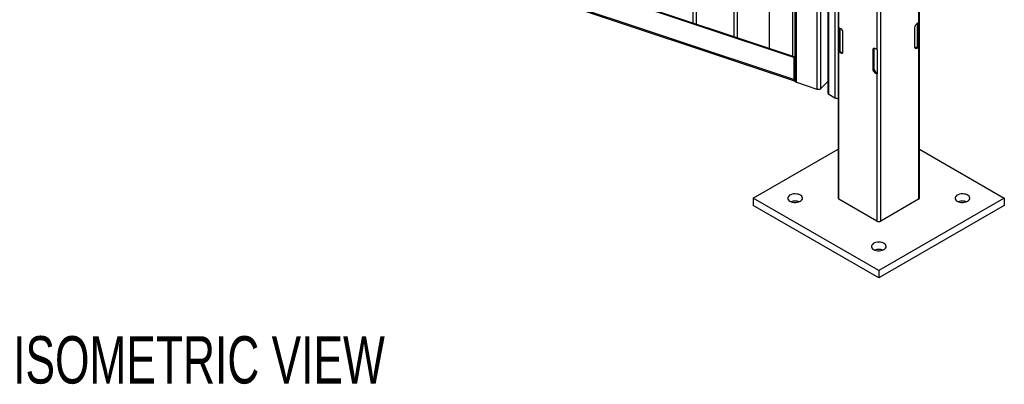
# Model space of a CAD drawing. Header units: inches. Extents: x 0.1 to 10.7, y 0.1 to 7.8.
# Tile 41 of 46: x 8.6 to 10.4, y 4.4 to 5. Entities that reach past the tile are written whole.
import ezdxf

# ---------------------------------------------------------------- set-up
doc = ezdxf.new("R2010")
doc.units = ezdxf.units.IN
doc.header["$MEASUREMENT"] = 0
doc.layers.add('DIMENSIONS', color=140, linetype='Continuous', lineweight=25)
doc.styles.add('SLDTEXTSTYLE0', font='TXT', dxfattribs={"width": 0.7})

# ---------------------------------------------------------------- blocks, each defined once
blk = doc.blocks.new('SW_NOTE_0')
at = {"layer": 'DIMENSIONS', "color": 0, "insert": (0, 0.859), "char_height": 0.66667, "attachment_point": 1, "style": 'SLDTEXTSTYLE0'}
blk.add_mtext('ISOMETRIC VIEW', dxfattribs=at)
blk = doc.blocks.new('ISOMETRIC_VIEW')
at = {"layer": 'DIMENSIONS', "color": 140}
blk.add_blockref('SW_NOTE_0', (0, -0.097), dxfattribs=at)

msp = doc.modelspace()

# ---------------------------------------------------------------- linework, layer by layer
for p, q in [((9.99406, 7.14998), (9.99406, 4.9045)), ((9.99661, 4.90195), (9.99661, 7.14743)), ((10.03288, 7.13535), (10.03288, 4.88986)), ((10.05194, 7.1284), (10.05194, 4.88291)), ((10.05356, 4.88066), (10.05356, 7.12614)), ((9.94859, 7.12091), (9.94859, 4.96183)), ((10.06417, 7.12002), (10.06417, 4.87453)), ((10.07014, 7.11777), (10.07014, 4.69791)), ((10.21331, 4.69791), (10.21331, 7.11777)), ((9.98954, 7.10726), (9.98954, 4.94819)), ((10.14526, 4.65743), (10.14526, 7.07729)), ((10.21185, 5.98448), (10.21185, 5.00633)), ((10.07161, 4.99782), (10.07161, 5.97597)), ((10.13819, 5.93753), (10.13819, 4.95938)), ((9.99219, 4.9453), (8.84651, 5.32715)), ((8.84801, 5.32865), (9.99369, 4.9468)), ((9.99219, 4.90669), (8.84651, 5.28854)), ((8.8474, 5.28639), (9.99307, 4.90454)), ((10.03985, 4.89094), (10.03985, 5.1531)), ((9.81431, 5.06212), (9.81431, 5.00659)), ((9.82097, 5.00437), (9.82097, 5.05989)), ((9.88647, 5.03806), (9.88647, 4.98254)), ((9.89314, 4.98031), (9.89314, 5.03584)), ((10.07107, 4.95566), (10.07107, 4.99819)), ((10.07485, 4.99595), (10.07161, 4.99782)), ((10.07282, 4.95668), (10.07282, 4.99712)), ((10.07332, 4.99684), (10.07332, 4.95628)), ((10.20478, 4.99782), (10.20478, 4.96414)), ((10.21185, 5.00633), (10.20861, 5.00446)), ((10.21014, 4.96479), (10.21014, 5.00534)), ((10.21063, 5.00563), (10.21063, 4.96518)), ((10.21239, 5.0067), (10.21239, 4.96417)), ((10.07868, 4.95564), (10.07868, 4.98932)), ((10.13283, 4.96003), (10.13112, 4.95904)), ((10.13112, 4.95904), (10.13112, 4.92536)), ((10.13283, 4.96003), (10.13283, 4.92635)), ((10.13819, 4.95938), (10.13495, 4.96126)), ((10.13883, 4.95907), (10.13883, 4.91654)), ((10.2069, 4.96292), (10.21014, 4.96479)), ((10.20861, 4.96193), (10.2069, 4.96292)), ((10.20861, 4.96193), (10.21185, 4.9638)), ((10.21239, 4.96417), (10.21063, 4.96518)), ((10.21185, 4.9638), (10.21185, 4.69587)), ((9.99369, 4.9468), (9.99219, 4.9453)), ((9.99219, 4.9453), (9.99219, 4.90669)), ((9.99369, 4.90819), (9.99369, 4.9468)), ((10.07107, 4.95566), (10.07282, 4.95668)), ((10.07161, 4.69587), (10.07161, 4.9553)), ((10.07161, 4.9553), (10.07485, 4.95342)), ((10.07332, 4.95628), (10.07656, 4.95441)), ((10.07485, 4.95342), (10.07656, 4.95441)), ((10.13112, 4.92536), (10.13283, 4.92635)), ((9.99406, 4.9078), (9.99371, 4.90792)), ((10.13666, 4.91971), (10.13495, 4.91873)), ((10.13495, 4.91873), (10.13819, 4.91686)), ((10.13666, 4.91971), (10.13883, 4.91846)), ((10.13819, 4.91686), (10.13819, 4.65743)), ((9.99661, 4.90195), (10.03288, 4.88986)), ((10.03985, 4.89094), (10.05194, 4.90303)), ((10.05356, 4.88066), (10.06417, 4.87453)), ((9.92076, 4.69791), (10.07014, 4.78415)), ((10.21331, 4.78415), (10.3627, 4.69791)), ((9.92076, 4.69791), (9.92076, 4.68516)), ((10.14173, 4.57035), (9.92076, 4.69791)), ((10.14173, 4.55759), (9.92076, 4.68516)), ((10.13819, 4.65743), (10.07161, 4.69587)), ((10.3627, 4.69791), (10.14173, 4.57035)), ((10.3627, 4.68516), (10.14173, 4.55759)), ((10.21185, 4.69587), (10.14526, 4.65743)), ((10.3627, 4.69791), (10.3627, 4.68516)), ((10.14173, 4.57035), (10.14173, 4.55759))]:
    msp.add_line(p, q)
at = {"flags": 128}
for points in [[(9.99219, 4.90669), (9.99224, 4.90597), (9.99238, 4.90537), (9.9926, 4.90492), (9.9929, 4.90462), (9.99326, 4.9045), (9.99367, 4.90455), (9.99406, 4.90474)], [(9.99368, 4.90793), (9.99406, 4.90802), (9.99406, 4.90802)], [(9.98521, 4.6926), (9.9874, 4.69158), (9.98992, 4.69086), (9.99266, 4.69047), (9.99547, 4.69042), (9.99824, 4.69073), (10.00082, 4.69137), (10.00311, 4.69232), (10.00499, 4.69353), (10.00638, 4.69494), (10.0072, 4.6965), (10.00743, 4.69812), (10.00705, 4.69973), (10.00608, 4.70125), (10.00456, 4.70262), (10.00257, 4.70377), (10.0002, 4.70465), (9.99756, 4.70521), (9.99477, 4.70543), (9.99196, 4.7053), (9.98927, 4.70482), (9.98682, 4.70402), (9.98472, 4.70293), (9.98308, 4.70161), (9.98197, 4.70012), (9.98144, 4.69852), (9.98151, 4.6969), (9.98219, 4.69532), (9.98344, 4.69387), (9.98521, 4.6926)], [(10.27984, 4.6926), (10.28203, 4.69158), (10.28455, 4.69086), (10.28728, 4.69047), (10.2901, 4.69042), (10.29286, 4.69073), (10.29545, 4.69137), (10.29774, 4.69232), (10.29962, 4.69353), (10.301, 4.69494), (10.30183, 4.6965), (10.30206, 4.69812), (10.30168, 4.69973), (10.30071, 4.70125), (10.29919, 4.70262), (10.2972, 4.70377), (10.29483, 4.70465), (10.29218, 4.70521), (10.28939, 4.70543), (10.28659, 4.7053), (10.2839, 4.70482), (10.28145, 4.70402), (10.27935, 4.70293), (10.27771, 4.70161), (10.2766, 4.70012), (10.27606, 4.69852), (10.27614, 4.6969), (10.27682, 4.69532), (10.27807, 4.69387), (10.27984, 4.6926)], [(10.13252, 4.60756), (10.13472, 4.60654), (10.13724, 4.60582), (10.13997, 4.60542), (10.14279, 4.60538), (10.14555, 4.60569), (10.14814, 4.60633), (10.15042, 4.60728), (10.1523, 4.60849), (10.15369, 4.6099), (10.15452, 4.61146), (10.15474, 4.61308), (10.15436, 4.61469), (10.15339, 4.61621), (10.15188, 4.61758), (10.14989, 4.61873), (10.14751, 4.61961), (10.14487, 4.62017), (10.14208, 4.62039), (10.13927, 4.62025), (10.13658, 4.61978), (10.13413, 4.61898), (10.13204, 4.61789), (10.13039, 4.61657), (10.12928, 4.61508), (10.12875, 4.61348), (10.12883, 4.61186), (10.12951, 4.61028), (10.13076, 4.60882), (10.13252, 4.60756)]]:
    msp.add_lwpolyline(points, dxfattribs=at)
for centre, radius, start, end in [((10.07366, 5.00141), 0.00413, 231.13055, 240.19892), ((10.07036, 4.98894), 0.00832, 2.60548, 57.39452), ((10.21309, 4.99745), 0.00832, 122.60548, 177.39452), ((10.20979, 5.00992), 0.00413, 299.80108, 308.86945), ((10.13346, 4.95942), 0.00237, 50.79671, 189.21404), ((10.1362, 4.96017), 0.00337, 151.50744, 182.33558), ((10.14084, 4.96399), 0.00531, 240.15548, 247.82929), ((10.20711, 4.96376), 0.00237, 170.78596, 309.20329), ((10.2051, 4.96577), 0.00337, 271.51091, 302.33246), ((10.20923, 4.96642), 0.00187, 299.15982, 318.62159), ((10.20979, 4.96739), 0.00413, 299.80108, 308.86945), ((10.07366, 4.95888), 0.00413, 231.13055, 240.19892), ((10.07423, 4.95791), 0.00187, 221.37841, 240.84018), ((10.07634, 4.95526), 0.00237, 230.79671, 9.21404), ((10.07836, 4.95726), 0.00337, 237.66754, 268.48909), ((10.13944, 4.92574), 0.00832, 182.60548, 237.39452), ((10.14115, 4.92673), 0.00832, 182.60548, 237.39452), ((9.99443, 4.90803), 0.000759, 168.03216, 240.46261), ((10.14084, 4.92146), 0.00531, 240.15548, 247.82929), ((9.99711, 4.905), 0.00309, 189.29075, 260.71546), ((10.03538, 4.89676), 0.00734, 250.08768, 307.4984), ((10.05471, 4.88319), 0.00278, 185.6948, 245.62534), ((10.06809, 4.88213), 0.00855, 242.70203, 283.91994), ((9.99441, 4.67172), 0.02098, 70.83305, 109.16695), ((10.07264, 4.69816), 0.00251, 185.6948, 245.62534), ((10.21081, 4.69816), 0.00251, 294.37466, 354.3052), ((10.28904, 4.67172), 0.02098, 70.83305, 109.16695), ((10.14173, 4.66426), 0.00769, 242.60967, 297.39033), ((10.14173, 4.58668), 0.02098, 70.83305, 109.16695)]:
    msp.add_arc(centre, radius, start, end)

# ---------------------------------------------------------------- block references
at = {"layer": 'DIMENSIONS', "xscale": 0.125, "yscale": 0.125, "zscale": 0.125}
msp.add_blockref('ISOMETRIC_VIEW', (8.61766, 4.3597), dxfattribs=at)

doc.saveas('drawing.dxf')
